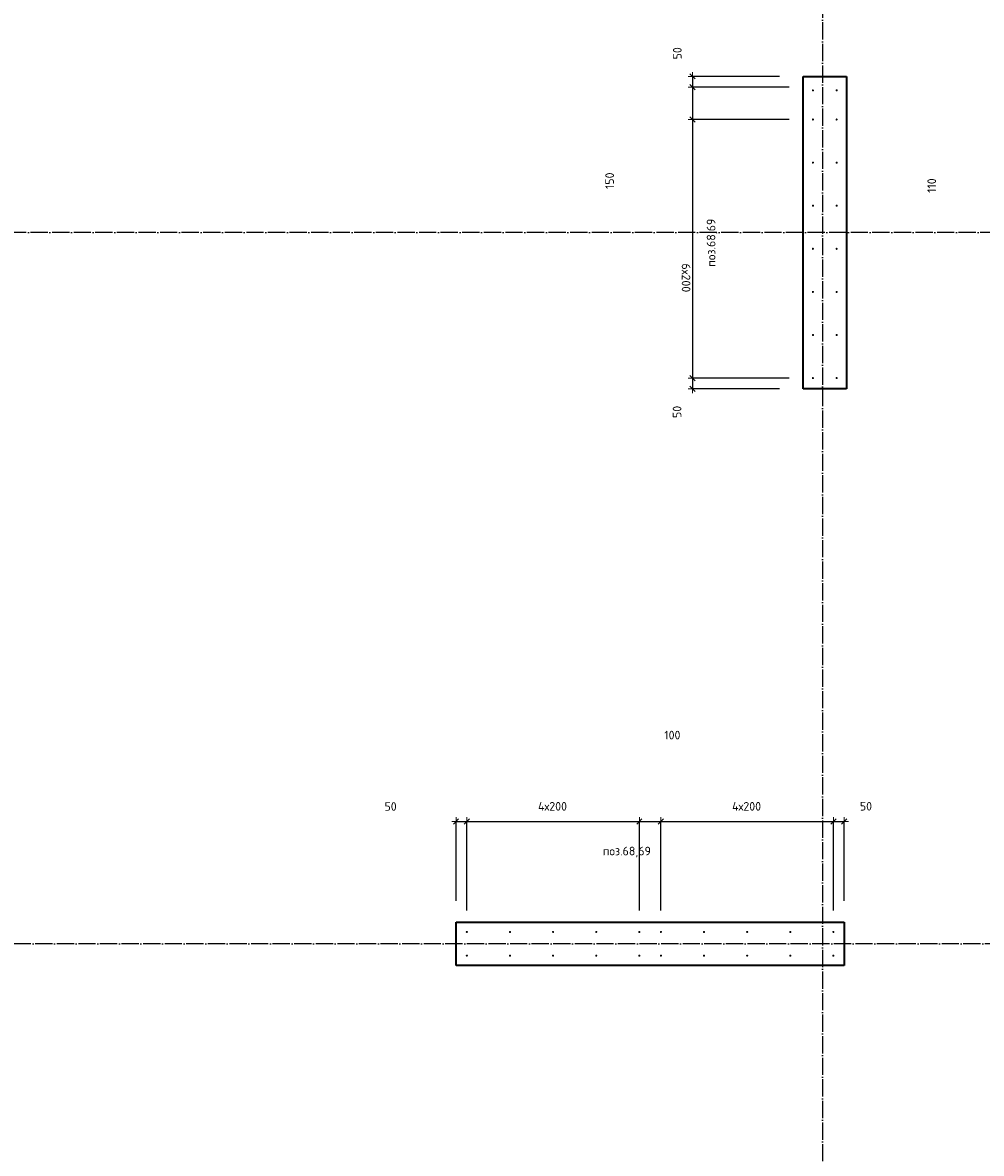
# Model space of a CAD drawing. Header units: millimetres. Extents: x -1001 to 124100, y -72947 to 40304.
# Tile 78 of 104: x 82990 to 87436, y -42573 to -37325. Entities that reach past the tile are written whole.
import ezdxf

# ---------------------------------------------------------------- set-up
doc = ezdxf.new("R2010")
doc.units = ezdxf.units.MM
doc.header["$PDMODE"] = 65
doc.linetypes.add('______11', pattern=[100, 80, -10, 0, -10])
doc.linetypes.add('______5', pattern=[220, 160, -20, 20, -20])
for name, color, linetype, lineweight in [('Standard', 7, 'Continuous', 25), ('Арм.стержн. Выпуски', 180, 'Continuous', 35), ('Размерная линия_ общее_1', 7, 'Continuous', 13)]:
    doc.layers.add(name, color=color, linetype=linetype, lineweight=lineweight)
doc.layers.add('Осевая линия_ общее', color=7, linetype='______5', lineweight=13, true_color=0xa0a0a0)
doc.styles.add('ISOCPEUR', font='ISOCPEUR')
doc.dimstyles.new('DIMSTYLE_11', dxfattribs={"dimtxt": 40, "dimasz": 40, "dimexe": 0, "dimexo": 0, "dimgap": 20, "dimtad": 2, "dimdec": 0, "dimrnd": 5, "dimzin": 12, "dimdsep": 46, "dimtxsty": 'ISOCPEUR', "dimblk1": 'ALL_ML_STRICH', "dimblk2": 'ALL_ML_STRICH', "dimsah": 1, "dimcen": 0, "dimclrd": 7, "dimclre": 256, "dimclrt": 7, "dimadec": 0, "dimazin": 0, "dimtfac": 1, "dimtdec": 0, "dimtix": 1, "dimtmove": 2, "dimatfit": 3, "dimfxl": 0, "dimtvp": 1.2, "dimtzin": 0, "dimlwd": 0, "dimlwe": -3, "dimarcsym": 0})
doc.dimstyles.new('DIMSTYLE_9', dxfattribs={"dimtxt": 40, "dimasz": 40, "dimexe": 0, "dimexo": 0, "dimgap": 20, "dimtad": 2, "dimdec": 0, "dimrnd": 5, "dimzin": 12, "dimdsep": 46, "dimtxsty": 'ISOCPEUR', "dimblk1": 'ALL_ML_STRICH', "dimblk2": 'ALL_ML_STRICH', "dimsah": 1, "dimcen": 0, "dimclrd": 7, "dimclre": 256, "dimclrt": 7, "dimadec": 0, "dimazin": 0, "dimtfac": 1, "dimtdec": 0, "dimtix": 1, "dimtmove": 2, "dimatfit": 3, "dimfxl": 0, "dimtzin": 0, "dimlwd": 0, "dimlwe": -3, "dimarcsym": 0})

# ---------------------------------------------------------------- blocks, each defined once
blk = doc.blocks.new('ALL_ML_STRICH')
at = {"color": 0, "linetype": 'ByBlock', "lineweight": -2}
for p, q in [((-1, 0), (0.5, 0)), ((-0.3, -0.3), (0.3, 0.3)), ((0, -0.5), (0, 0.5))]:
    blk.add_line(p, q, dxfattribs=at)
blk = doc.blocks.new('*D406')
at = {"layer": 'DEFPOINTS', "color": 7, "linetype": 'Continuous', "lineweight": 13, "transparency": 33554687}
for p in [(86096.6, -37575), (86600, -37575), (86645, -37625)]:
    blk.add_point(p, dxfattribs=at)
at = {"layer": 'Размерная линия_ общее_1', "color": 253, "linetype": 'Continuous', "lineweight": -2, "true_color": 0xa0a0a0, "transparency": 33554687}
for p, q in [((86500, -37575), (86096.6, -37575)), ((86545, -37625), (86096.6, -37625))]:
    blk.add_line(p, q, dxfattribs=at)
at = {"layer": 'Размерная линия_ общее_1', "color": 7, "linetype": 'Continuous', "lineweight": -2, "transparency": 33554687}
blk.add_line((86096.6, -37575), (86096.6, -37625), dxfattribs=at)
at = {"layer": 'Размерная линия_ общее_1', "color": 7, "linetype": 'Continuous', "lineweight": 13, "transparency": 33554687, "xscale": 40, "yscale": 40, "zscale": 40}
for p, rotation in [((86096.6, -37575), 90), ((86096.6, -37625), 270)]:
    blk.add_blockref('ALL_ML_STRICH', p, dxfattribs=dict(at, rotation=rotation))
at = {"layer": 'Размерная линия_ общее_1', "color": 7, "linetype": 'Continuous', "lineweight": 13, "transparency": 33554687, "insert": (86026.1, -37467.8), "char_height": 40, "width": 80, "attachment_point": 5, "rotation": 90, "style": 'ISOCPEUR'}
blk.add_mtext('\\A1;{50}', dxfattribs=at)
blk = doc.blocks.new('*D407')
at = {"layer": 'DEFPOINTS', "color": 7, "linetype": 'Continuous', "lineweight": 13, "transparency": 33554687}
for p in [(86096.6, -37625), (86645, -37625), (86645, -37775)]:
    blk.add_point(p, dxfattribs=at)
at = {"layer": 'Размерная линия_ общее_1', "color": 253, "linetype": 'Continuous', "lineweight": -2, "true_color": 0xa0a0a0, "transparency": 33554687}
for p, q in [((86545, -37625), (86096.6, -37625)), ((86545, -37775), (86096.6, -37775))]:
    blk.add_line(p, q, dxfattribs=at)
at = {"layer": 'Размерная линия_ общее_1', "color": 7, "linetype": 'Continuous', "lineweight": -2, "transparency": 33554687}
blk.add_line((86096.6, -37625), (86096.6, -37775), dxfattribs=at)
at = {"layer": 'Размерная линия_ общее_1', "color": 7, "linetype": 'Continuous', "lineweight": 13, "transparency": 33554687, "xscale": 40, "yscale": 40, "zscale": 40}
for p, rotation in [((86096.6, -37625), 90), ((86096.6, -37775), 270)]:
    blk.add_blockref('ALL_ML_STRICH', p, dxfattribs=dict(at, rotation=rotation))
at = {"layer": 'Размерная линия_ общее_1', "color": 7, "linetype": 'Continuous', "lineweight": 13, "transparency": 33554687, "insert": (85712.2, -38059.2), "char_height": 40, "width": 120, "attachment_point": 5, "rotation": 90, "style": 'ISOCPEUR'}
blk.add_mtext('\\A1;{150}', dxfattribs=at)
blk = doc.blocks.new('*D408')
at = {"layer": 'DEFPOINTS', "color": 7, "linetype": 'Continuous', "lineweight": 13, "transparency": 33554687}
for p in [(86096.6, -37775), (86645, -37775), (86645, -38975)]:
    blk.add_point(p, dxfattribs=at)
at = {"layer": 'Размерная линия_ общее_1', "color": 253, "linetype": 'Continuous', "lineweight": -2, "true_color": 0xa0a0a0, "transparency": 33554687}
for p, q in [((86545, -37775), (86096.6, -37775)), ((86545, -38975), (86096.6, -38975))]:
    blk.add_line(p, q, dxfattribs=at)
at = {"layer": 'Размерная линия_ общее_1', "color": 7, "linetype": 'Continuous', "lineweight": -2, "transparency": 33554687}
blk.add_line((86096.6, -37775), (86096.6, -38975), dxfattribs=at)
at = {"layer": 'Размерная линия_ общее_1', "color": 7, "linetype": 'Continuous', "lineweight": 13, "transparency": 33554687, "xscale": 40, "yscale": 40, "zscale": 40}
for p, rotation in [((86096.6, -37775), 90), ((86096.6, -38975), 270)]:
    blk.add_blockref('ALL_ML_STRICH', p, dxfattribs=dict(at, rotation=rotation))
at = {"layer": 'Размерная линия_ общее_1', "color": 7, "linetype": 'Continuous', "lineweight": 13, "transparency": 33554687, "insert": (86086.6, -38443), "char_height": 40, "width": 2, "attachment_point": 1, "rotation": 270, "line_spacing_factor": 0.60241, "style": 'ISOCPEUR'}
blk.add_mtext('6х200', dxfattribs=at)
blk = doc.blocks.new('*D409')
at = {"layer": 'DEFPOINTS', "color": 7, "linetype": 'Continuous', "lineweight": 13, "transparency": 33554687}
for p in [(86096.6, -38975), (86645, -38975), (86600, -39025)]:
    blk.add_point(p, dxfattribs=at)
at = {"layer": 'Размерная линия_ общее_1', "color": 253, "linetype": 'Continuous', "lineweight": -2, "true_color": 0xa0a0a0, "transparency": 33554687}
for p, q in [((86545, -38975), (86096.6, -38975)), ((86500, -39025), (86096.6, -39025))]:
    blk.add_line(p, q, dxfattribs=at)
at = {"layer": 'Размерная линия_ общее_1', "color": 7, "linetype": 'Continuous', "lineweight": -2, "transparency": 33554687}
blk.add_line((86096.6, -38975), (86096.6, -39025), dxfattribs=at)
at = {"layer": 'Размерная линия_ общее_1', "color": 7, "linetype": 'Continuous', "lineweight": 13, "transparency": 33554687, "xscale": 40, "yscale": 40, "zscale": 40}
for p, rotation in [((86096.6, -38975), 90), ((86096.6, -39025), 270)]:
    blk.add_blockref('ALL_ML_STRICH', p, dxfattribs=dict(at, rotation=rotation))
at = {"layer": 'Размерная линия_ общее_1', "color": 7, "linetype": 'Continuous', "lineweight": 13, "transparency": 33554687, "insert": (86024.8, -39131.9), "char_height": 40, "width": 80, "attachment_point": 5, "rotation": 90, "style": 'ISOCPEUR'}
blk.add_mtext('\\A1;{50}', dxfattribs=at)
blk = doc.blocks.new('*D492')
at = {"layer": 'DEFPOINTS', "color": 7, "linetype": 'Continuous', "lineweight": 13, "transparency": 33554687}
for p in [(85000, -41032.1), (85000, -41500), (85050, -41545)]:
    blk.add_point(p, dxfattribs=at)
at = {"layer": 'Размерная линия_ общее_1', "color": 253, "linetype": 'Continuous', "lineweight": -2, "true_color": 0xa0a0a0, "transparency": 33554687}
for p, q in [((85000, -41400), (85000, -41032.1)), ((85050, -41445), (85050, -41032.1))]:
    blk.add_line(p, q, dxfattribs=at)
at = {"layer": 'Размерная линия_ общее_1', "color": 7, "linetype": 'Continuous', "lineweight": -2, "transparency": 33554687}
blk.add_line((85000, -41032.1), (85050, -41032.1), dxfattribs=at)
at = {"layer": 'Размерная линия_ общее_1', "color": 7, "linetype": 'Continuous', "lineweight": 13, "transparency": 33554687, "xscale": 40, "yscale": 40, "zscale": 40, "rotation": 180}
blk.add_blockref('ALL_ML_STRICH', (85000, -41032.1), dxfattribs=at)
at = {"layer": 'Размерная линия_ общее_1', "color": 7, "linetype": 'Continuous', "lineweight": 13, "transparency": 33554687, "xscale": 40, "yscale": 40, "zscale": 40}
blk.add_blockref('ALL_ML_STRICH', (85050, -41032.1), dxfattribs=at)
at = {"layer": 'Размерная линия_ общее_1', "color": 7, "linetype": 'Continuous', "lineweight": 13, "transparency": 33554687, "insert": (84696.4, -40962.8), "char_height": 40, "width": 80, "attachment_point": 5, "style": 'ISOCPEUR'}
blk.add_mtext('\\A1;{50}', dxfattribs=at)
blk = doc.blocks.new('*D493')
at = {"layer": 'DEFPOINTS', "color": 7, "linetype": 'Continuous', "lineweight": 13, "transparency": 33554687}
for p in [(85050, -41032.1), (85050, -41545), (85850, -41545)]:
    blk.add_point(p, dxfattribs=at)
at = {"layer": 'Размерная линия_ общее_1', "color": 253, "linetype": 'Continuous', "lineweight": -2, "true_color": 0xa0a0a0, "transparency": 33554687}
for p, q in [((85050, -41445), (85050, -41032.1)), ((85850, -41445), (85850, -41032.1))]:
    blk.add_line(p, q, dxfattribs=at)
at = {"layer": 'Размерная линия_ общее_1', "color": 7, "linetype": 'Continuous', "lineweight": -2, "transparency": 33554687}
blk.add_line((85050, -41032.1), (85850, -41032.1), dxfattribs=at)
at = {"layer": 'Размерная линия_ общее_1', "color": 7, "linetype": 'Continuous', "lineweight": 13, "transparency": 33554687, "xscale": 40, "yscale": 40, "zscale": 40, "rotation": 180}
blk.add_blockref('ALL_ML_STRICH', (85050, -41032.1), dxfattribs=at)
at = {"layer": 'Размерная линия_ общее_1', "color": 7, "linetype": 'Continuous', "lineweight": 13, "transparency": 33554687, "xscale": 40, "yscale": 40, "zscale": 40}
blk.add_blockref('ALL_ML_STRICH', (85850, -41032.1), dxfattribs=at)
at = {"layer": 'Размерная линия_ общее_1', "color": 7, "linetype": 'Continuous', "lineweight": 13, "transparency": 33554687, "insert": (85380, -40942.1), "char_height": 40, "width": 2, "attachment_point": 1, "line_spacing_factor": 0.60241, "style": 'ISOCPEUR'}
blk.add_mtext('4х200', dxfattribs=at)
blk = doc.blocks.new('*D494')
at = {"layer": 'DEFPOINTS', "color": 7, "linetype": 'Continuous', "lineweight": 13, "transparency": 33554687}
for p in [(85850, -41032.1), (85850, -41545), (85950, -41545)]:
    blk.add_point(p, dxfattribs=at)
at = {"layer": 'Размерная линия_ общее_1', "color": 253, "linetype": 'Continuous', "lineweight": -2, "true_color": 0xa0a0a0, "transparency": 33554687}
for p, q in [((85850, -41445), (85850, -41032.1)), ((85950, -41445), (85950, -41032.1))]:
    blk.add_line(p, q, dxfattribs=at)
at = {"layer": 'Размерная линия_ общее_1', "color": 7, "linetype": 'Continuous', "lineweight": -2, "transparency": 33554687}
blk.add_line((85850, -41032.1), (85950, -41032.1), dxfattribs=at)
at = {"layer": 'Размерная линия_ общее_1', "color": 7, "linetype": 'Continuous', "lineweight": 13, "transparency": 33554687, "xscale": 40, "yscale": 40, "zscale": 40, "rotation": 180}
blk.add_blockref('ALL_ML_STRICH', (85850, -41032.1), dxfattribs=at)
at = {"layer": 'Размерная линия_ общее_1', "color": 7, "linetype": 'Continuous', "lineweight": 13, "transparency": 33554687, "xscale": 40, "yscale": 40, "zscale": 40}
blk.add_blockref('ALL_ML_STRICH', (85950, -41032.1), dxfattribs=at)
at = {"layer": 'Размерная линия_ общее_1', "color": 7, "linetype": 'Continuous', "lineweight": 13, "transparency": 33554687, "insert": (86003.1, -40631.5), "char_height": 40, "width": 120, "attachment_point": 5, "style": 'ISOCPEUR'}
blk.add_mtext('\\A1;{100}', dxfattribs=at)
blk = doc.blocks.new('*D495')
at = {"layer": 'DEFPOINTS', "color": 7, "linetype": 'Continuous', "lineweight": 13, "transparency": 33554687}
for p in [(85950, -41032.1), (85950, -41545), (86750, -41545)]:
    blk.add_point(p, dxfattribs=at)
at = {"layer": 'Размерная линия_ общее_1', "color": 253, "linetype": 'Continuous', "lineweight": -2, "true_color": 0xa0a0a0, "transparency": 33554687}
for p, q in [((85950, -41445), (85950, -41032.1)), ((86750, -41445), (86750, -41032.1))]:
    blk.add_line(p, q, dxfattribs=at)
at = {"layer": 'Размерная линия_ общее_1', "color": 7, "linetype": 'Continuous', "lineweight": -2, "transparency": 33554687}
blk.add_line((85950, -41032.1), (86750, -41032.1), dxfattribs=at)
at = {"layer": 'Размерная линия_ общее_1', "color": 7, "linetype": 'Continuous', "lineweight": 13, "transparency": 33554687, "xscale": 40, "yscale": 40, "zscale": 40, "rotation": 180}
blk.add_blockref('ALL_ML_STRICH', (85950, -41032.1), dxfattribs=at)
at = {"layer": 'Размерная линия_ общее_1', "color": 7, "linetype": 'Continuous', "lineweight": 13, "transparency": 33554687, "xscale": 40, "yscale": 40, "zscale": 40}
blk.add_blockref('ALL_ML_STRICH', (86750, -41032.1), dxfattribs=at)
at = {"layer": 'Размерная линия_ общее_1', "color": 7, "linetype": 'Continuous', "lineweight": 13, "transparency": 33554687, "insert": (86280, -40942.1), "char_height": 40, "width": 2, "attachment_point": 1, "line_spacing_factor": 0.60241, "style": 'ISOCPEUR'}
blk.add_mtext('4х200', dxfattribs=at)
blk = doc.blocks.new('*D496')
at = {"layer": 'DEFPOINTS', "color": 7, "linetype": 'Continuous', "lineweight": 13, "transparency": 33554687}
for p in [(86750, -41032.1), (86800, -41500), (86750, -41545)]:
    blk.add_point(p, dxfattribs=at)
at = {"layer": 'Размерная линия_ общее_1', "color": 253, "linetype": 'Continuous', "lineweight": -2, "true_color": 0xa0a0a0, "transparency": 33554687}
for p, q in [((86750, -41445), (86750, -41032.1)), ((86800, -41400), (86800, -41032.1))]:
    blk.add_line(p, q, dxfattribs=at)
at = {"layer": 'Размерная линия_ общее_1', "color": 7, "linetype": 'Continuous', "lineweight": -2, "transparency": 33554687}
blk.add_line((86750, -41032.1), (86800, -41032.1), dxfattribs=at)
at = {"layer": 'Размерная линия_ общее_1', "color": 7, "linetype": 'Continuous', "lineweight": 13, "transparency": 33554687, "xscale": 40, "yscale": 40, "zscale": 40, "rotation": 180}
blk.add_blockref('ALL_ML_STRICH', (86750, -41032.1), dxfattribs=at)
at = {"layer": 'Размерная линия_ общее_1', "color": 7, "linetype": 'Continuous', "lineweight": 13, "transparency": 33554687, "xscale": 40, "yscale": 40, "zscale": 40}
blk.add_blockref('ALL_ML_STRICH', (86800, -41032.1), dxfattribs=at)
at = {"layer": 'Размерная линия_ общее_1', "color": 7, "linetype": 'Continuous', "lineweight": 13, "transparency": 33554687, "insert": (86901, -40961.6), "char_height": 40, "width": 80, "attachment_point": 5, "style": 'ISOCPEUR'}
blk.add_mtext('\\A1;{50}', dxfattribs=at)
blk = doc.blocks.new('*D592')
at = {"layer": 'DEFPOINTS', "color": 7, "linetype": 'Continuous', "lineweight": 13, "transparency": 33554687}
for p in [(88865, -38144.5), (87562.8, -38255), (88370, -38255)]:
    blk.add_point(p, dxfattribs=at)
at = {"layer": 'Размерная линия_ общее_1', "color": 253, "linetype": 'Continuous', "lineweight": -2, "true_color": 0xa0a0a0, "transparency": 33554687}
for p, q in [((88765, -38144.5), (87562.8, -38144.5)), ((88270, -38255), (87562.8, -38255))]:
    blk.add_line(p, q, dxfattribs=at)
at = {"layer": 'Размерная линия_ общее_1', "color": 7, "linetype": 'Continuous', "lineweight": -2, "transparency": 33554687}
blk.add_line((87562.8, -38255), (87562.8, -38144.5), dxfattribs=at)
at = {"layer": 'Размерная линия_ общее_1', "color": 7, "linetype": 'Continuous', "lineweight": 13, "transparency": 33554687, "xscale": 40, "yscale": 40, "zscale": 40}
for p, rotation in [((87562.8, -38144.5), 90), ((87562.8, -38255), 270)]:
    blk.add_blockref('ALL_ML_STRICH', p, dxfattribs=dict(at, rotation=rotation))
at = {"layer": 'Размерная линия_ общее_1', "color": 7, "linetype": 'Continuous', "lineweight": 13, "transparency": 33554687, "insert": (87205.8, -38081.6), "char_height": 40, "width": 120, "attachment_point": 5, "rotation": 90, "style": 'ISOCPEUR'}
blk.add_mtext('\\A1;{110}', dxfattribs=at)

msp = doc.modelspace()

# ---------------------------------------------------------------- hatches: boundary and pattern name
at = {"layer": 'Арм.стержн. Выпуски', "linetype": 'Continuous', "lineweight": 35, "transparency": 33554687}
for points in [[(86660, -37640), (86659.6, -37638.1), (86658.5, -37636.5), (86656.9, -37635.4), (86655, -37635), (86653.1, -37635.4), (86651.5, -37636.5), (86650.4, -37638.1), (86650, -37640), (86650.4, -37641.9), (86651.5, -37643.5), (86653.1, -37644.6), (86655, -37645), (86656.9, -37644.6), (86658.5, -37643.5), (86659.6, -37641.9)], [(86770, -37640), (86769.6, -37638.1), (86768.5, -37636.5), (86766.9, -37635.4), (86765, -37635), (86763.1, -37635.4), (86761.5, -37636.5), (86760.4, -37638.1), (86760, -37640), (86760.4, -37641.9), (86761.5, -37643.5), (86763.1, -37644.6), (86765, -37645), (86766.9, -37644.6), (86768.5, -37643.5), (86769.6, -37641.9)], [(86660, -37775), (86659.6, -37773.1), (86658.5, -37771.5), (86656.9, -37770.4), (86655, -37770), (86653.1, -37770.4), (86651.5, -37771.5), (86650.4, -37773.1), (86650, -37775), (86650.4, -37776.9), (86651.5, -37778.5), (86653.1, -37779.6), (86655, -37780), (86656.9, -37779.6), (86658.5, -37778.5), (86659.6, -37776.9)], [(86770, -37775), (86769.6, -37773.1), (86768.5, -37771.5), (86766.9, -37770.4), (86765, -37770), (86763.1, -37770.4), (86761.5, -37771.5), (86760.4, -37773.1), (86760, -37775), (86760.4, -37776.9), (86761.5, -37778.5), (86763.1, -37779.6), (86765, -37780), (86766.9, -37779.6), (86768.5, -37778.5), (86769.6, -37776.9)], [(86660, -37975), (86659.6, -37973.1), (86658.5, -37971.5), (86656.9, -37970.4), (86655, -37970), (86653.1, -37970.4), (86651.5, -37971.5), (86650.4, -37973.1), (86650, -37975), (86650.4, -37976.9), (86651.5, -37978.5), (86653.1, -37979.6), (86655, -37980), (86656.9, -37979.6), (86658.5, -37978.5), (86659.6, -37976.9)], [(86770, -37975), (86769.6, -37973.1), (86768.5, -37971.5), (86766.9, -37970.4), (86765, -37970), (86763.1, -37970.4), (86761.5, -37971.5), (86760.4, -37973.1), (86760, -37975), (86760.4, -37976.9), (86761.5, -37978.5), (86763.1, -37979.6), (86765, -37980), (86766.9, -37979.6), (86768.5, -37978.5), (86769.6, -37976.9)], [(86660, -38175), (86659.6, -38173.1), (86658.5, -38171.5), (86656.9, -38170.4), (86655, -38170), (86653.1, -38170.4), (86651.5, -38171.5), (86650.4, -38173.1), (86650, -38175), (86650.4, -38176.9), (86651.5, -38178.5), (86653.1, -38179.6), (86655, -38180), (86656.9, -38179.6), (86658.5, -38178.5), (86659.6, -38176.9)], [(86770, -38175), (86769.6, -38173.1), (86768.5, -38171.5), (86766.9, -38170.4), (86765, -38170), (86763.1, -38170.4), (86761.5, -38171.5), (86760.4, -38173.1), (86760, -38175), (86760.4, -38176.9), (86761.5, -38178.5), (86763.1, -38179.6), (86765, -38180), (86766.9, -38179.6), (86768.5, -38178.5), (86769.6, -38176.9)], [(86660, -38375), (86659.6, -38373.1), (86658.5, -38371.5), (86656.9, -38370.4), (86655, -38370), (86653.1, -38370.4), (86651.5, -38371.5), (86650.4, -38373.1), (86650, -38375), (86650.4, -38376.9), (86651.5, -38378.5), (86653.1, -38379.6), (86655, -38380), (86656.9, -38379.6), (86658.5, -38378.5), (86659.6, -38376.9)], [(86770, -38375), (86769.6, -38373.1), (86768.5, -38371.5), (86766.9, -38370.4), (86765, -38370), (86763.1, -38370.4), (86761.5, -38371.5), (86760.4, -38373.1), (86760, -38375), (86760.4, -38376.9), (86761.5, -38378.5), (86763.1, -38379.6), (86765, -38380), (86766.9, -38379.6), (86768.5, -38378.5), (86769.6, -38376.9)], [(86660, -38575), (86659.6, -38573.1), (86658.5, -38571.5), (86656.9, -38570.4), (86655, -38570), (86653.1, -38570.4), (86651.5, -38571.5), (86650.4, -38573.1), (86650, -38575), (86650.4, -38576.9), (86651.5, -38578.5), (86653.1, -38579.6), (86655, -38580), (86656.9, -38579.6), (86658.5, -38578.5), (86659.6, -38576.9)], [(86770, -38575), (86769.6, -38573.1), (86768.5, -38571.5), (86766.9, -38570.4), (86765, -38570), (86763.1, -38570.4), (86761.5, -38571.5), (86760.4, -38573.1), (86760, -38575), (86760.4, -38576.9), (86761.5, -38578.5), (86763.1, -38579.6), (86765, -38580), (86766.9, -38579.6), (86768.5, -38578.5), (86769.6, -38576.9)], [(86660, -38775), (86659.6, -38773.1), (86658.5, -38771.5), (86656.9, -38770.4), (86655, -38770), (86653.1, -38770.4), (86651.5, -38771.5), (86650.4, -38773.1), (86650, -38775), (86650.4, -38776.9), (86651.5, -38778.5), (86653.1, -38779.6), (86655, -38780), (86656.9, -38779.6), (86658.5, -38778.5), (86659.6, -38776.9)], [(86770, -38775), (86769.6, -38773.1), (86768.5, -38771.5), (86766.9, -38770.4), (86765, -38770), (86763.1, -38770.4), (86761.5, -38771.5), (86760.4, -38773.1), (86760, -38775), (86760.4, -38776.9), (86761.5, -38778.5), (86763.1, -38779.6), (86765, -38780), (86766.9, -38779.6), (86768.5, -38778.5), (86769.6, -38776.9)], [(86660, -38975), (86659.6, -38973.1), (86658.5, -38971.5), (86656.9, -38970.4), (86655, -38970), (86653.1, -38970.4), (86651.5, -38971.5), (86650.4, -38973.1), (86650, -38975), (86650.4, -38976.9), (86651.5, -38978.5), (86653.1, -38979.6), (86655, -38980), (86656.9, -38979.6), (86658.5, -38978.5), (86659.6, -38976.9)], [(86770, -38975), (86769.6, -38973.1), (86768.5, -38971.5), (86766.9, -38970.4), (86765, -38970), (86763.1, -38970.4), (86761.5, -38971.5), (86760.4, -38973.1), (86760, -38975), (86760.4, -38976.9), (86761.5, -38978.5), (86763.1, -38979.6), (86765, -38980), (86766.9, -38979.6), (86768.5, -38978.5), (86769.6, -38976.9)], [(85055, -41545), (85054.6, -41543.1), (85053.5, -41541.5), (85051.9, -41540.4), (85050, -41540), (85048.1, -41540.4), (85046.5, -41541.5), (85045.4, -41543.1), (85045, -41545), (85045.4, -41546.9), (85046.5, -41548.5), (85048.1, -41549.6), (85050, -41550), (85051.9, -41549.6), (85053.5, -41548.5), (85054.6, -41546.9)], [(85255, -41545), (85254.6, -41543.1), (85253.5, -41541.5), (85251.9, -41540.4), (85250, -41540), (85248.1, -41540.4), (85246.5, -41541.5), (85245.4, -41543.1), (85245, -41545), (85245.4, -41546.9), (85246.5, -41548.5), (85248.1, -41549.6), (85250, -41550), (85251.9, -41549.6), (85253.5, -41548.5), (85254.6, -41546.9)], [(85455, -41545), (85454.6, -41543.1), (85453.5, -41541.5), (85451.9, -41540.4), (85450, -41540), (85448.1, -41540.4), (85446.5, -41541.5), (85445.4, -41543.1), (85445, -41545), (85445.4, -41546.9), (85446.5, -41548.5), (85448.1, -41549.6), (85450, -41550), (85451.9, -41549.6), (85453.5, -41548.5), (85454.6, -41546.9)], [(85655, -41545), (85654.6, -41543.1), (85653.5, -41541.5), (85651.9, -41540.4), (85650, -41540), (85648.1, -41540.4), (85646.5, -41541.5), (85645.4, -41543.1), (85645, -41545), (85645.4, -41546.9), (85646.5, -41548.5), (85648.1, -41549.6), (85650, -41550), (85651.9, -41549.6), (85653.5, -41548.5), (85654.6, -41546.9)], [(85855, -41545), (85854.6, -41543.1), (85853.5, -41541.5), (85851.9, -41540.4), (85850, -41540), (85848.1, -41540.4), (85846.5, -41541.5), (85845.4, -41543.1), (85845, -41545), (85845.4, -41546.9), (85846.5, -41548.5), (85848.1, -41549.6), (85850, -41550), (85851.9, -41549.6), (85853.5, -41548.5), (85854.6, -41546.9)], [(85955, -41545), (85954.6, -41543.1), (85953.5, -41541.5), (85951.9, -41540.4), (85950, -41540), (85948.1, -41540.4), (85946.5, -41541.5), (85945.4, -41543.1), (85945, -41545), (85945.4, -41546.9), (85946.5, -41548.5), (85948.1, -41549.6), (85950, -41550), (85951.9, -41549.6), (85953.5, -41548.5), (85954.6, -41546.9)], [(86155, -41545), (86154.6, -41543.1), (86153.5, -41541.5), (86151.9, -41540.4), (86150, -41540), (86148.1, -41540.4), (86146.5, -41541.5), (86145.4, -41543.1), (86145, -41545), (86145.4, -41546.9), (86146.5, -41548.5), (86148.1, -41549.6), (86150, -41550), (86151.9, -41549.6), (86153.5, -41548.5), (86154.6, -41546.9)], [(86355, -41545), (86354.6, -41543.1), (86353.5, -41541.5), (86351.9, -41540.4), (86350, -41540), (86348.1, -41540.4), (86346.5, -41541.5), (86345.4, -41543.1), (86345, -41545), (86345.4, -41546.9), (86346.5, -41548.5), (86348.1, -41549.6), (86350, -41550), (86351.9, -41549.6), (86353.5, -41548.5), (86354.6, -41546.9)], [(86555, -41545), (86554.6, -41543.1), (86553.5, -41541.5), (86551.9, -41540.4), (86550, -41540), (86548.1, -41540.4), (86546.5, -41541.5), (86545.4, -41543.1), (86545, -41545), (86545.4, -41546.9), (86546.5, -41548.5), (86548.1, -41549.6), (86550, -41550), (86551.9, -41549.6), (86553.5, -41548.5), (86554.6, -41546.9)], [(86755, -41545), (86754.6, -41543.1), (86753.5, -41541.5), (86751.9, -41540.4), (86750, -41540), (86748.1, -41540.4), (86746.5, -41541.5), (86745.4, -41543.1), (86745, -41545), (86745.4, -41546.9), (86746.5, -41548.5), (86748.1, -41549.6), (86750, -41550), (86751.9, -41549.6), (86753.5, -41548.5), (86754.6, -41546.9)], [(85055, -41655), (85054.6, -41653.1), (85053.5, -41651.5), (85051.9, -41650.4), (85050, -41650), (85048.1, -41650.4), (85046.5, -41651.5), (85045.4, -41653.1), (85045, -41655), (85045.4, -41656.9), (85046.5, -41658.5), (85048.1, -41659.6), (85050, -41660), (85051.9, -41659.6), (85053.5, -41658.5), (85054.6, -41656.9)], [(85255, -41655), (85254.6, -41653.1), (85253.5, -41651.5), (85251.9, -41650.4), (85250, -41650), (85248.1, -41650.4), (85246.5, -41651.5), (85245.4, -41653.1), (85245, -41655), (85245.4, -41656.9), (85246.5, -41658.5), (85248.1, -41659.6), (85250, -41660), (85251.9, -41659.6), (85253.5, -41658.5), (85254.6, -41656.9)], [(85455, -41655), (85454.6, -41653.1), (85453.5, -41651.5), (85451.9, -41650.4), (85450, -41650), (85448.1, -41650.4), (85446.5, -41651.5), (85445.4, -41653.1), (85445, -41655), (85445.4, -41656.9), (85446.5, -41658.5), (85448.1, -41659.6), (85450, -41660), (85451.9, -41659.6), (85453.5, -41658.5), (85454.6, -41656.9)], [(85655, -41655), (85654.6, -41653.1), (85653.5, -41651.5), (85651.9, -41650.4), (85650, -41650), (85648.1, -41650.4), (85646.5, -41651.5), (85645.4, -41653.1), (85645, -41655), (85645.4, -41656.9), (85646.5, -41658.5), (85648.1, -41659.6), (85650, -41660), (85651.9, -41659.6), (85653.5, -41658.5), (85654.6, -41656.9)], [(85855, -41655), (85854.6, -41653.1), (85853.5, -41651.5), (85851.9, -41650.4), (85850, -41650), (85848.1, -41650.4), (85846.5, -41651.5), (85845.4, -41653.1), (85845, -41655), (85845.4, -41656.9), (85846.5, -41658.5), (85848.1, -41659.6), (85850, -41660), (85851.9, -41659.6), (85853.5, -41658.5), (85854.6, -41656.9)], [(85955, -41655), (85954.6, -41653.1), (85953.5, -41651.5), (85951.9, -41650.4), (85950, -41650), (85948.1, -41650.4), (85946.5, -41651.5), (85945.4, -41653.1), (85945, -41655), (85945.4, -41656.9), (85946.5, -41658.5), (85948.1, -41659.6), (85950, -41660), (85951.9, -41659.6), (85953.5, -41658.5), (85954.6, -41656.9)], [(86155, -41655), (86154.6, -41653.1), (86153.5, -41651.5), (86151.9, -41650.4), (86150, -41650), (86148.1, -41650.4), (86146.5, -41651.5), (86145.4, -41653.1), (86145, -41655), (86145.4, -41656.9), (86146.5, -41658.5), (86148.1, -41659.6), (86150, -41660), (86151.9, -41659.6), (86153.5, -41658.5), (86154.6, -41656.9)], [(86355, -41655), (86354.6, -41653.1), (86353.5, -41651.5), (86351.9, -41650.4), (86350, -41650), (86348.1, -41650.4), (86346.5, -41651.5), (86345.4, -41653.1), (86345, -41655), (86345.4, -41656.9), (86346.5, -41658.5), (86348.1, -41659.6), (86350, -41660), (86351.9, -41659.6), (86353.5, -41658.5), (86354.6, -41656.9)], [(86555, -41655), (86554.6, -41653.1), (86553.5, -41651.5), (86551.9, -41650.4), (86550, -41650), (86548.1, -41650.4), (86546.5, -41651.5), (86545.4, -41653.1), (86545, -41655), (86545.4, -41656.9), (86546.5, -41658.5), (86548.1, -41659.6), (86550, -41660), (86551.9, -41659.6), (86553.5, -41658.5), (86554.6, -41656.9)], [(86755, -41655), (86754.6, -41653.1), (86753.5, -41651.5), (86751.9, -41650.4), (86750, -41650), (86748.1, -41650.4), (86746.5, -41651.5), (86745.4, -41653.1), (86745, -41655), (86745.4, -41656.9), (86746.5, -41658.5), (86748.1, -41659.6), (86750, -41660), (86751.9, -41659.6), (86753.5, -41658.5), (86754.6, -41656.9)]]:
    msp.add_hatch(color=4, dxfattribs=at).paths.add_polyline_path(points)

# ---------------------------------------------------------------- linework, layer by layer
at = {"color": 7, "linetype": 'Continuous', "lineweight": 35, "transparency": 33554687}
for p, q in [((86610, -39025), (86610, -37575)), ((86610, -37575), (86810, -37575)), ((86810, -37575), (86810, -39025)), ((86810, -39025), (86610, -39025)), ((85000, -41700), (85000, -41500)), ((85000, -41500), (86800, -41500)), ((86800, -41500), (86800, -41700)), ((86800, -41700), (85000, -41700))]:
    msp.add_line(p, q, dxfattribs=at)
at = {"layer": 'Осевая линия_ общее', "color": 253, "linetype": '______11', "lineweight": -3, "true_color": 0xa0a0a0, "transparency": 33554687}
for p, q in [((86700, -23410), (86700, -72827.9)), ((96620, -38300), (77142.2, -38300)), ((94940, -41600), (77142.2, -41600))]:
    msp.add_line(p, q, dxfattribs=at)

# ---------------------------------------------------------------- texts
at = {"layer": 'Standard', "color": 7, "linetype": 'Continuous', "lineweight": 13, "transparency": 33554687, "insert": (86162.6, -38346.9), "char_height": 40, "width": 239.298, "attachment_point": 2, "rotation": 90, "style": 'ISOCPEUR'}
msp.add_mtext('\\A1;{\\fISOCPEUR|i0|b0;\\H40.000000;\\W1.000000;\\C7;поз.68,69}\\P', dxfattribs=at)
at = {"layer": 'Standard', "color": 7, "linetype": 'Continuous', "lineweight": 13, "transparency": 33554687, "insert": (85791.9, -41149.6), "char_height": 40, "width": 239.298, "attachment_point": 2, "style": 'ISOCPEUR'}
msp.add_mtext('\\A1;{\\fISOCPEUR|i0|b0;\\H40.000000;\\W1.000000;\\C7;поз.68,69}\\P', dxfattribs=at)

# ---------------------------------------------------------------- dimensions: what is measured, and where the dimension line sits
at = {"layer": 'Размерная линия_ общее_1', "color": 7, "linetype": 'Continuous', "lineweight": 13, "transparency": 33554687}
for base, p1, p2, angle, dimstyle, picture, middle in [((86096.6, -37625), (86500, -37575), (86545, -37625), 270, 'DIMSTYLE_11', '*D406', (86026.1, -37467.8)), ((86096.6, -37775), (86545, -37625), (86545, -37775), 270, 'DIMSTYLE_9', '*D407', (85712.2, -38059.2)), ((87562.8451, -38144.5451), (88269.9997, -38255.0006), (88765.0282, -38144.5451), 90, 'DIMSTYLE_11', '*D592', (87205.8416, -38081.5636)), ((86096.6, -39025), (86545, -38975), (86500, -39025), 270, 'DIMSTYLE_11', '*D409', (86024.8, -39131.9))]:
    dim = msp.add_linear_dim(base=base, p1=p1, p2=p2, angle=angle, dimstyle=dimstyle, override={"dimpost": '<>', "dimclrd": 7, "dimclre": 253, "dimclrt": 7, "dimlwd": 0, "dimlwe": 65533}, dxfattribs=at)
    dim.commit()
    dim.dimension.update_dxf_attribs({"geometry": picture, "text_midpoint": middle, "dimtype": 160})
dim = msp.add_linear_dim(base=(86096.6, -38975), p1=(86545, -37775), p2=(86545, -38975), angle=270, text='6х200', dimstyle='DIMSTYLE_9', override={"dimpost": '<>', "dimclrd": 7, "dimclre": 253, "dimclrt": 7, "dimlwd": 0, "dimlwe": 65533}, dxfattribs=at)
dim.commit()
dim.dimension.update_dxf_attribs({"geometry": '*D408', "text_midpoint": (86076.6, -38375), "dimtype": 160})
for base, p1, p2, picture, middle in [((85950, -41032.1), (85850, -41445), (85950, -41445), '*D494', (86003.1, -40631.5)), ((85050, -41032.1), (85000, -41400), (85050, -41445), '*D492', (84696.4, -40962.8)), ((86800, -41032.1), (86750, -41445), (86800, -41400), '*D496', (86901, -40961.6))]:
    dim = msp.add_linear_dim(base=base, p1=p1, p2=p2, dimstyle='DIMSTYLE_11', override={"dimpost": '<>', "dimclrd": 7, "dimclre": 253, "dimclrt": 7, "dimlwd": 0, "dimlwe": 65533}, dxfattribs=at)
    dim.commit()
    dim.dimension.update_dxf_attribs({"geometry": picture, "text_midpoint": middle, "dimtype": 160})
for base, p1, p2, picture, middle in [((85850, -41032.1), (85050, -41445), (85850, -41445), '*D493', (85450, -41012.1)), ((86750, -41032.1), (85950, -41445), (86750, -41445), '*D495', (86350, -41012.1))]:
    dim = msp.add_linear_dim(base=base, p1=p1, p2=p2, text='4х200', dimstyle='DIMSTYLE_9', override={"dimpost": '<>', "dimclrd": 7, "dimclre": 253, "dimclrt": 7, "dimlwd": 0, "dimlwe": 65533}, dxfattribs=at)
    dim.commit()
    dim.dimension.update_dxf_attribs({"geometry": picture, "text_midpoint": middle, "dimtype": 160})

doc.saveas('drawing.dxf')
